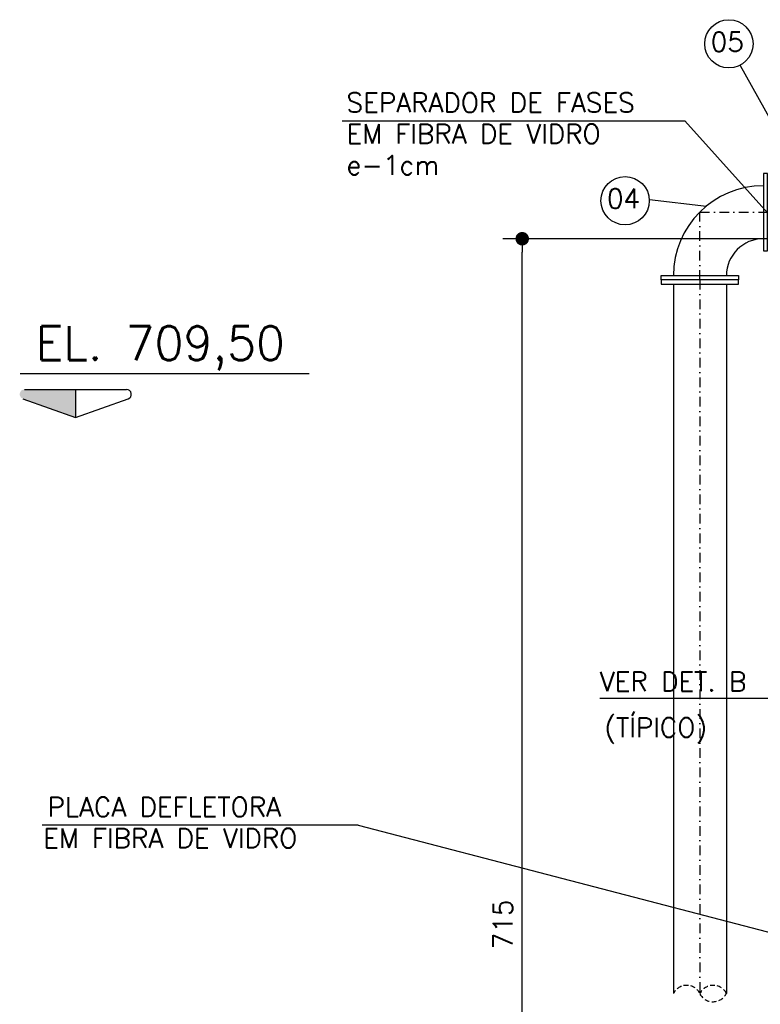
# Model space of a CAD drawing. Extents: x -5456 to -1251, y -1111 to 1859.
# Tile 3 of 24: x -4427 to -4043, y -428 to 82. Entities that reach past the tile are written whole.
import ezdxf

# ---------------------------------------------------------------- set-up
doc = ezdxf.new("R2010")
doc.units = 0
doc.header["$LTSCALE"] = 10
doc.header["$MEASUREMENT"] = 0
for name, pattern in [('CENTERX2', [101.6, 63.5, -12.7, 12.7, -12.7]), ('DASHDOT', [1, 0.5, -0.25, 0, -0.25]), ('HIDDEN', [0.375, 0.25, -0.125])]:
    doc.linetypes.add(name, pattern=pattern)
doc.layers.get('0').update_dxf_attribs({"linetype": 'CONTINUOUS'})
doc.layers.get('DEFPOINTS').update_dxf_attribs({"linetype": 'CONTINUOUS'})
for name, color, linetype in [('BAR-EIXOS', 9, 'DASHDOT'), ('BAR-PECAS', 3, 'CONTINUOUS'), ('EIXO', 7, 'DASHDOT'), ('RELAÇÀO', 2, 'CONTINUOUS')]:
    doc.layers.add(name, color=color, linetype=linetype)
doc.styles.add('ROMANS', font='romans.shx')
doc.dimstyles.new('DIM1', dxfattribs={"dimtxt": 10, "dimasz": 7, "dimexe": 10, "dimexo": 20, "dimgap": 5, "dimtad": 1, "dimdec": 0, "dimzin": 0, "dimdsep": 46, "dimtxsty": 'ROMANS', "dimblk": 'DOT', "dimblk1": 'DOT', "dimblk2": 'DOT', "dimsah": 1, "dimcen": 0, "dimclrd": 6, "dimclre": 6, "dimclrt": 2, "dimadec": 0, "dimazin": 0, "dimtfac": 1e-07, "dimtdec": 0, "dimtix": 1, "dimtmove": 2, "dimatfit": 3, "dimldrblk": 'DOT', "dimfxl": 0, "dimtolj": 1, "dimtzin": 0, "dimarcsym": 0})

# ---------------------------------------------------------------- blocks, each defined once
blk = doc.blocks.new('DOT')
at = {"color": 0, "linetype": 'ByBlock'}
blk.add_line((-0.5, 0), (-1, 0), dxfattribs=at)
at = {"color": 0, "linetype": 'ByBlock', "const_width": 0.5}
blk.add_lwpolyline([(-0.25, 0, 1), (0.25, 0, 1)], format="xyb", close=True, dxfattribs=at)
blk = doc.blocks.new('*D126')
at = {"color": 9, "lineweight": -2}
for p, q in [((-4033.4, -31.58), (-4176.46, -31.58)), ((-4166.46, -734.58), (-4166.46, -38.58)), ((-4033.4, -741.58), (-4176.46, -741.58))]:
    blk.add_line(p, q, dxfattribs=at)
at = {"layer": 'DEFPOINTS', "color": 0}
for p in [(-4166.46, -31.58), (-4013.4, -31.58), (-4013.4, -741.58)]:
    blk.add_point(p, dxfattribs=at)
at = {"color": 9, "lineweight": -2, "xscale": 7, "yscale": 7, "zscale": 7}
for p, rotation in [((-4166.46, -31.58), 90), ((-4166.46, -741.58), 270)]:
    blk.add_blockref('DOT', p, dxfattribs=dict(at, rotation=rotation))
at = {"color": 3, "insert": (-4176.46, -386.58), "char_height": 10, "attachment_point": 5, "rotation": 90, "style": 'ROMANS'}
blk.add_mtext('\\A1;715', dxfattribs=at)
blk = doc.blocks.new('_DOT')
at = {"color": 0, "linetype": 'ByBlock'}
blk.add_line((-0.5, 0), (-1, 0), dxfattribs=at)
at = {"color": 0, "linetype": 'ByBlock', "const_width": 0.5}
blk.add_lwpolyline([(-0.25, 0, 1), (0.25, 0, 1)], format="xyb", close=True, dxfattribs=at)
blk = doc.blocks.new('BB-1-CC01-N10-D250-S0')
at = {"layer": 'BAR-EIXOS'}
for p, q in [((-35, 0), (0, 0)), ((0, 0), (0, -35))]:
    blk.add_line(p, q, dxfattribs=at)
at = {"layer": 'BAR-PECAS'}
for points in [[(-35, 20), (-32.8, 20), (-32.8, -20), (-35, -20)], [(20, -35), (20, -32.8), (-20, -32.8), (-20, -35)]]:
    blk.add_lwpolyline(points, close=True, dxfattribs=at)
for radius in [46.5, 19.1]:
    blk.add_arc((-32.8, -32.8), radius, 0, 90, dxfattribs=at)

msp = doc.modelspace()

# ---------------------------------------------------------------- hatches: boundary and pattern name
at = {"layer": 'RELAÇÀO', "ltscale": 0.2}
msp.add_hatch(color=2, dxfattribs=at).paths.add_polyline_path([(-4397.62, -109.6), (-4397.63, -124.22), (-4424.86, -114.43, -0.841128), (-4424.02, -109.58)])

# ---------------------------------------------------------------- linework, layer by layer
at = {"color": 9}
for p, q in [((-4053.67, 58.08), (-4019.16, -3.94)), ((-4259.62, 29.45), (-4082.32, 29.45)), ((-4082.32, 29.45), (-3840.24, -239.89)), ((-4100.55, -11.31), (-4071.13, -14.8)), ((-4027.42, -269.56), (-4126.34, -269.56)), ((-4251.3, -335.21), (-4414.97, -335.21)), ((-4251.3, -335.21), (-3945.2, -415.15))]:
    msp.add_line(p, q, dxfattribs=at)
for centre in [(-4059.52, 69.33), (-4113.21, -11.88)]:
    msp.add_circle(centre, 12.5, dxfattribs=at)
at = {"color": 7, "linetype": 'HIDDEN'}
for centre, start, end in [((-4081.33, -425.88), 27.7359, 152.2641), ((-4067.63, -425.88), 27.7359, 152.2641), ((-4067.74, -418.89), 209.4979, 334.026)]:
    msp.add_arc(centre, 7.74, start, end, dxfattribs=at)
at = {"layer": 'BAR-EIXOS'}
msp.add_line((-4074.48, -52.88), (-4074.48, -422.28), dxfattribs=at)
at = {"layer": 'BAR-PECAS'}
for p, q in [((-4088.18, -55.08), (-4088.18, -422.28)), ((-4060.78, -55.08), (-4060.78, -422.28))]:
    msp.add_line(p, q, dxfattribs=at)
msp.add_lwpolyline([(-4054.48, -52.88), (-4094.48, -52.88), (-4094.48, -55.08), (-4054.48, -55.08)], close=True, dxfattribs=at)
at = {"layer": 'EIXO', "color": 5, "linetype": 'CENTERX2', "ltscale": 1.5}
msp.add_line((-4276.66, -101.58), (-4426.31, -101.58), dxfattribs=at)
at = {"layer": 'RELAÇÀO', "color": 2}
for p, q in [((-4424.02, -109.58), (-4371.22, -109.62)), ((-4397.62, -109.6), (-4397.63, -124.22)), ((-4424.86, -114.43), (-4397.63, -124.22)), ((-4397.63, -124.22), (-4370.38, -114.48))]:
    msp.add_line(p, q, dxfattribs=at)
msp.add_arc((-4371.22, -112.12), 2.5, 289.7739, 90.0465, dxfattribs=at)

# ---------------------------------------------------------------- block references
at = {"layer": 'BAR-PECAS', "rotation": 90}
msp.add_blockref('BB-1-CC01-N10-D250-S0', (-4074.48, -17.88), dxfattribs=at)

# ---------------------------------------------------------------- texts
at = {"color": 2, "style": 'ROMANS'}
for s, p in [('05', (-4068.92, 65.39)), ('04', (-4122.61, -15.82))]:
    msp.add_text(s, height=10, dxfattribs=at).set_placement(p)
at = {"color": 3, "style": 'ROMANS'}
for s, p in [('SEPARADOR DE FASES', (-4257.4, 33.88)), ('EM FIBRA DE VIDRO', (-4257.4, 17.69)), ('e-1cm', (-4257.4, 1.5)), ('VER DET. B', (-4126.34, -265.9)), ('(TÍPICO)', (-4123.96, -289.61)), ('PLACA DEFLETORA', (-4412.12, -330.79)), ('EM FIBRA DE VIDRO', (-4414.38, -346.98))]:
    msp.add_text(s, height=10, dxfattribs=at).set_placement(p)
at = {"color": 5, "style": 'ROMANS'}
msp.add_text('EL. 709,50', height=17.5, dxfattribs=at).set_placement((-4418.22, -94.38))

# ---------------------------------------------------------------- dimensions: what is measured, and where the dimension line sits
at = {"color": 2}
dim = msp.add_linear_dim(base=(-4166.46, -31.58), p1=(-4013.4, -741.58), p2=(-4013.4, -31.58), angle=90, text='715', dimstyle='DIM1', override={"dimclrd": 9, "dimclre": 9, "dimclrt": 3}, dxfattribs=at)
dim.commit()
dim.dimension.update_dxf_attribs({"geometry": '*D126', "text_midpoint": (-4176.46, -386.58)})

doc.saveas('drawing.dxf')
